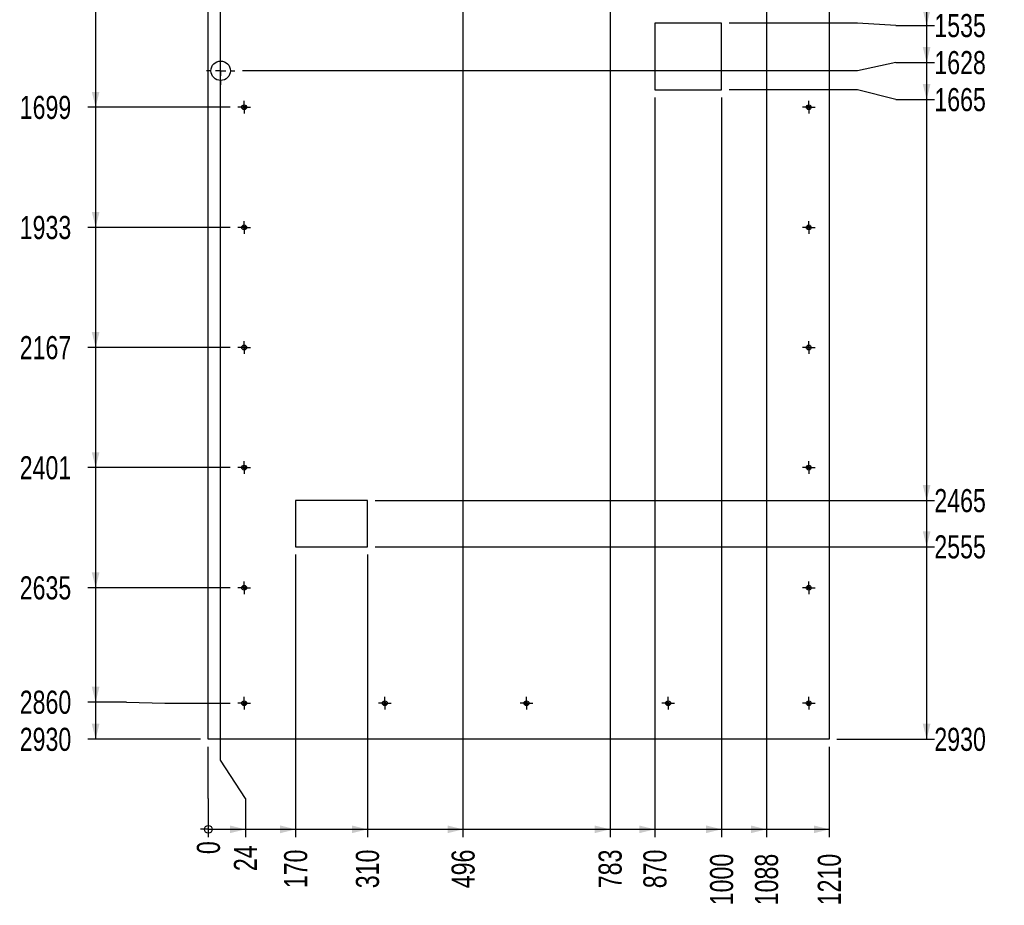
# Model space of a CAD drawing. Header units: millimetres. Extents: x 0 to 841, y 0 to 594.
# Tile 87 of 102: x 411 to 539, y 273 to 388. Entities that reach past the tile are written whole.
import ezdxf

# ---------------------------------------------------------------- set-up
doc = ezdxf.new("R2010")
doc.units = ezdxf.units.MM
doc.linetypes.add('CENTERX2', pattern=[20.32, 12.7, -2.54, 2.54, -2.54])
doc.layers.add('COTES', color=1, linetype='Continuous')
doc.layers.add('TRAIT-MIXTES', color=3, linetype='CENTERX2')
doc.layers.add('TRAIT-FORT', color=4, linetype='Continuous', lineweight=25)
doc.styles.add('SLDTEXTSTYLE0', font='TXT', dxfattribs={"width": 0.75})
doc.dimstyles.new('SLDDIMSTYLE2', dxfattribs={"dimtxt": 3, "dimasz": 0.333333, "dimexe": 0, "dimexo": 0.0625, "dimgap": 0.75, "dimtad": 0, "dimtih": 1, "dimtoh": 1, "dimdec": 0, "dimlfac": 15, "dimrnd": 1e-09, "dimdsep": 46, "dimtxsty": 'SLDTEXTSTYLE0', "dimblk1": 'ORIGIN', "dimblk2": 'ORIGIN', "dimsah": 1, "dimcen": 0.09, "dimadec": 0, "dimazin": 2, "dimtfac": 1, "dimtdec": 0, "dimtofl": 0, "dimtmove": 0, "dimatfit": 3, "dimldrblk": 'ORIGIN', "dimfxl": 1, "dimfrac": 2, "dimtolj": 1, "dimtzin": 12, "dimarcsym": 0})
doc.dimstyles.new('SLDDIMSTYLE3', dxfattribs={"dimtxt": 3, "dimasz": 2, "dimexe": 0, "dimexo": 0.0625, "dimgap": 0.75, "dimtad": 0, "dimtih": 1, "dimtoh": 1, "dimdec": 0, "dimlfac": 15, "dimrnd": 1e-09, "dimzin": 12, "dimdsep": 46, "dimtxsty": 'SLDTEXTSTYLE0', "dimsah": 1, "dimcen": 0.09, "dimadec": 0, "dimazin": 3, "dimtfac": 1, "dimtdec": 0, "dimtofl": 0, "dimtmove": 0, "dimatfit": 3, "dimfxl": 1, "dimfrac": 2, "dimtolj": 1, "dimtzin": 12, "dimarcsym": 0})

# ---------------------------------------------------------------- blocks, each defined once
blk = doc.blocks.new('_D_233')
at = {"layer": 'COTES', "color": 1, "transparency": 16777216}
for p, q in [((420.69, 392.05), (420.69, 376.99)), ((438.17, 376.99), (419.69, 376.99))]:
    blk.add_line(p, q, dxfattribs=at)
blk.add_solid([(420.69, 376.99), (421.19, 378.99), (420.19, 378.99)], dxfattribs=at)
at = {"layer": 'COTES', "color": 1, "transparency": 16777216, "insert": (410.83, 378.47), "char_height": 3, "attachment_point": 1, "style": 'SLDTEXTSTYLE0'}
blk.add_mtext('1699', dxfattribs=at)
blk = doc.blocks.new('_D_234')
at = {"layer": 'COTES', "color": 1, "transparency": 16777216}
for p, q in [((420.69, 376.99), (420.69, 361.39)), ((438.17, 361.39), (419.69, 361.39))]:
    blk.add_line(p, q, dxfattribs=at)
blk.add_solid([(420.69, 361.39), (421.19, 363.39), (420.19, 363.39)], dxfattribs=at)
at = {"layer": 'COTES', "color": 1, "transparency": 16777216, "insert": (410.83, 362.87), "char_height": 3, "attachment_point": 1, "style": 'SLDTEXTSTYLE0'}
blk.add_mtext('1933', dxfattribs=at)
blk = doc.blocks.new('_D_235')
at = {"layer": 'COTES', "color": 1, "transparency": 16777216}
for p, q in [((420.69, 361.39), (420.69, 345.79)), ((438.17, 345.79), (419.69, 345.79))]:
    blk.add_line(p, q, dxfattribs=at)
blk.add_solid([(420.69, 345.79), (421.19, 347.79), (420.19, 347.79)], dxfattribs=at)
at = {"layer": 'COTES', "color": 1, "transparency": 16777216, "insert": (410.83, 347.27), "char_height": 3, "attachment_point": 1, "style": 'SLDTEXTSTYLE0'}
blk.add_mtext('2167', dxfattribs=at)
blk = doc.blocks.new('_D_236')
at = {"layer": 'COTES', "color": 1, "transparency": 16777216}
for p, q in [((420.69, 345.79), (420.69, 330.19)), ((438.17, 330.19), (419.69, 330.19))]:
    blk.add_line(p, q, dxfattribs=at)
blk.add_solid([(420.69, 330.19), (421.19, 332.19), (420.19, 332.19)], dxfattribs=at)
at = {"layer": 'COTES', "color": 1, "transparency": 16777216, "insert": (410.83, 331.67), "char_height": 3, "attachment_point": 1, "style": 'SLDTEXTSTYLE0'}
blk.add_mtext('2401', dxfattribs=at)
blk = doc.blocks.new('_D_237')
at = {"layer": 'COTES', "color": 1, "transparency": 16777216}
for p, q in [((420.69, 330.19), (420.69, 314.59)), ((438.17, 314.59), (419.69, 314.59))]:
    blk.add_line(p, q, dxfattribs=at)
blk.add_solid([(420.69, 314.59), (421.19, 316.59), (420.19, 316.59)], dxfattribs=at)
at = {"layer": 'COTES', "color": 1, "transparency": 16777216, "insert": (410.83, 316.07), "char_height": 3, "attachment_point": 1, "style": 'SLDTEXTSTYLE0'}
blk.add_mtext('2635', dxfattribs=at)
blk = doc.blocks.new('_D_238')
at = {"layer": 'COTES', "color": 1, "transparency": 16777216}
for p, q in [((420.69, 314.59), (420.69, 299.73)), ((424.69, 299.73), (419.69, 299.73)), ((424.69, 299.73), (429.69, 299.59)), ((429.69, 299.59), (438.17, 299.59))]:
    blk.add_line(p, q, dxfattribs=at)
blk.add_solid([(420.69, 299.73), (421.19, 301.73), (420.19, 301.73)], dxfattribs=at)
at = {"layer": 'COTES', "color": 1, "transparency": 16777216, "insert": (410.83, 301.22), "char_height": 3, "attachment_point": 1, "style": 'SLDTEXTSTYLE0'}
blk.add_mtext('2860', dxfattribs=at)
blk = doc.blocks.new('_D_239')
at = {"layer": 'COTES', "color": 1, "transparency": 16777216}
for p, q in [((420.69, 299.73), (420.69, 294.92)), ((434.33, 294.92), (419.69, 294.92))]:
    blk.add_line(p, q, dxfattribs=at)
blk.add_solid([(420.69, 294.92), (421.19, 296.92), (420.19, 296.92)], dxfattribs=at)
at = {"layer": 'COTES', "color": 1, "transparency": 16777216, "insert": (410.83, 296.4), "char_height": 3, "attachment_point": 1, "style": 'SLDTEXTSTYLE0'}
blk.add_mtext('2930', dxfattribs=at)
blk = doc.blocks.new('_D_245')
at = {"layer": 'COTES', "color": 1, "transparency": 16777216}
for p, q in [((528.64, 392.42), (528.64, 387.61)), ((519.64, 387.92), (502.99, 387.92)), ((524.64, 387.61), (519.64, 387.92)), ((524.64, 387.61), (529.64, 387.61))]:
    blk.add_line(p, q, dxfattribs=at)
blk.add_solid([(528.64, 387.61), (529.14, 389.61), (528.14, 389.61)], dxfattribs=at)
at = {"layer": 'COTES', "color": 1, "transparency": 16777216, "insert": (529.64, 389.1), "char_height": 3, "attachment_point": 1, "style": 'SLDTEXTSTYLE0'}
blk.add_mtext('1535', dxfattribs=at)
blk = doc.blocks.new('_D_246')
at = {"layer": 'COTES', "color": 1, "transparency": 16777216}
for p, q in [((528.64, 387.61), (528.64, 382.8)), ((524.64, 382.8), (519.64, 381.73)), ((524.64, 382.8), (529.64, 382.8)), ((519.64, 381.73), (439.76, 381.73))]:
    blk.add_line(p, q, dxfattribs=at)
blk.add_solid([(528.64, 382.8), (529.14, 384.8), (528.14, 384.8)], dxfattribs=at)
at = {"layer": 'COTES', "color": 1, "transparency": 16777216, "insert": (529.64, 384.29), "char_height": 3, "attachment_point": 1, "style": 'SLDTEXTSTYLE0'}
blk.add_mtext('1628', dxfattribs=at)
blk = doc.blocks.new('_D_247')
at = {"layer": 'COTES', "color": 1, "transparency": 16777216}
for p, q in [((528.64, 382.8), (528.64, 377.99)), ((519.64, 379.25), (502.99, 379.25)), ((524.64, 377.99), (519.64, 379.25)), ((524.64, 377.99), (529.64, 377.99))]:
    blk.add_line(p, q, dxfattribs=at)
blk.add_solid([(528.64, 377.99), (529.14, 379.99), (528.14, 379.99)], dxfattribs=at)
at = {"layer": 'COTES', "color": 1, "transparency": 16777216, "insert": (529.64, 379.48), "char_height": 3, "attachment_point": 1, "style": 'SLDTEXTSTYLE0'}
blk.add_mtext('1665', dxfattribs=at)
blk = doc.blocks.new('_D_248')
at = {"layer": 'COTES', "color": 1, "transparency": 16777216}
for p, q in [((528.64, 377.99), (528.64, 325.92)), ((456.99, 325.92), (529.64, 325.92))]:
    blk.add_line(p, q, dxfattribs=at)
blk.add_solid([(528.64, 325.92), (529.14, 327.92), (528.14, 327.92)], dxfattribs=at)
at = {"layer": 'COTES', "color": 1, "transparency": 16777216, "insert": (529.64, 327.4), "char_height": 3, "attachment_point": 1, "style": 'SLDTEXTSTYLE0'}
blk.add_mtext('2465', dxfattribs=at)
blk = doc.blocks.new('_D_249')
at = {"layer": 'COTES', "color": 1, "transparency": 16777216}
for p, q in [((528.64, 325.92), (528.64, 319.92)), ((456.99, 319.92), (529.64, 319.92))]:
    blk.add_line(p, q, dxfattribs=at)
blk.add_solid([(528.64, 319.92), (529.14, 321.92), (528.14, 321.92)], dxfattribs=at)
at = {"layer": 'COTES', "color": 1, "transparency": 16777216, "insert": (529.64, 321.4), "char_height": 3, "attachment_point": 1, "style": 'SLDTEXTSTYLE0'}
blk.add_mtext('2555', dxfattribs=at)
blk = doc.blocks.new('_D_250')
at = {"layer": 'COTES', "color": 1, "transparency": 16777216}
for p, q in [((528.64, 319.92), (528.64, 294.92)), ((516.99, 294.92), (529.64, 294.92))]:
    blk.add_line(p, q, dxfattribs=at)
blk.add_solid([(528.64, 294.92), (529.14, 296.92), (528.14, 296.92)], dxfattribs=at)
at = {"layer": 'COTES', "color": 1, "transparency": 16777216, "insert": (529.64, 296.4), "char_height": 3, "attachment_point": 1, "style": 'SLDTEXTSTYLE0'}
blk.add_mtext('2930', dxfattribs=at)
blk = doc.blocks.new('_ORIGIN')
at = {"color": 0, "linetype": 'ByBlock', "lineweight": -2}
blk.add_line((0, 0), (-1, 0), dxfattribs=at)
blk.add_circle((0, 0), 0.5, dxfattribs=at)
blk = doc.blocks.new('_D_251')
at = {"layer": 'COTES', "color": 1, "transparency": 16777216}
for p, q in [((435.33, 292.21), (435.33, 293.92)), ((435.33, 287.21), (435.33, 292.21)), ((435.33, 287.21), (435.33, 282.21))]:
    blk.add_line(p, q, dxfattribs=at)
blk.add_blockref('_ORIGIN', (435.33, 283.21), dxfattribs=at)
at = {"layer": 'COTES', "color": 1, "transparency": 16777216, "insert": (433.84, 279.99), "char_height": 3, "attachment_point": 1, "rotation": 90, "style": 'SLDTEXTSTYLE0'}
blk.add_mtext('0', dxfattribs=at)
blk = doc.blocks.new('_D_252')
at = {"layer": 'COTES', "color": 1, "transparency": 16777216}
for p, q in [((436.93, 292.21), (436.93, 397.94)), ((440.14, 287.21), (436.93, 292.21)), ((440.14, 287.21), (440.14, 282.21)), ((435.33, 283.21), (440.14, 283.21))]:
    blk.add_line(p, q, dxfattribs=at)
blk.add_solid([(440.14, 283.21), (438.14, 283.71), (438.14, 282.71)], dxfattribs=at)
at = {"layer": 'COTES', "color": 1, "transparency": 16777216, "insert": (438.65, 277.78), "char_height": 3, "attachment_point": 1, "rotation": 90, "style": 'SLDTEXTSTYLE0'}
blk.add_mtext('24', dxfattribs=at)
blk = doc.blocks.new('_D_253')
at = {"layer": 'COTES', "color": 1, "transparency": 16777216}
for p, q in [((446.66, 318.92), (446.66, 282.21)), ((440.14, 283.21), (446.66, 283.21))]:
    blk.add_line(p, q, dxfattribs=at)
blk.add_solid([(446.66, 283.21), (444.66, 283.71), (444.66, 282.71)], dxfattribs=at)
at = {"layer": 'COTES', "color": 1, "transparency": 16777216, "insert": (445.17, 275.56), "char_height": 3, "attachment_point": 1, "rotation": 90, "style": 'SLDTEXTSTYLE0'}
blk.add_mtext('170', dxfattribs=at)
blk = doc.blocks.new('_D_254')
at = {"layer": 'COTES', "color": 1, "transparency": 16777216}
for p, q in [((455.99, 318.92), (455.99, 282.21)), ((446.66, 283.21), (455.99, 283.21))]:
    blk.add_line(p, q, dxfattribs=at)
blk.add_solid([(455.99, 283.21), (453.99, 283.71), (453.99, 282.71)], dxfattribs=at)
at = {"layer": 'COTES', "color": 1, "transparency": 16777216, "insert": (454.5, 275.56), "char_height": 3, "attachment_point": 1, "rotation": 90, "style": 'SLDTEXTSTYLE0'}
blk.add_mtext('310', dxfattribs=at)
blk = doc.blocks.new('_D_255')
at = {"layer": 'COTES', "color": 1, "transparency": 16777216}
for p, q in [((468.4, 451.92), (468.4, 282.21)), ((455.99, 283.21), (468.4, 283.21))]:
    blk.add_line(p, q, dxfattribs=at)
blk.add_solid([(468.4, 283.21), (466.4, 283.71), (466.4, 282.71)], dxfattribs=at)
at = {"layer": 'COTES', "color": 1, "transparency": 16777216, "insert": (466.92, 275.56), "char_height": 3, "attachment_point": 1, "rotation": 90, "style": 'SLDTEXTSTYLE0'}
blk.add_mtext('496', dxfattribs=at)
blk = doc.blocks.new('_D_256')
at = {"layer": 'COTES', "color": 1, "transparency": 16777216}
for p, q in [((487.51, 451.92), (487.51, 282.21)), ((468.4, 283.21), (487.51, 283.21))]:
    blk.add_line(p, q, dxfattribs=at)
blk.add_solid([(487.51, 283.21), (485.51, 283.71), (485.51, 282.71)], dxfattribs=at)
at = {"layer": 'COTES', "color": 1, "transparency": 16777216, "insert": (486.02, 275.56), "char_height": 3, "attachment_point": 1, "rotation": 90, "style": 'SLDTEXTSTYLE0'}
blk.add_mtext('783', dxfattribs=at)
blk = doc.blocks.new('_D_257')
at = {"layer": 'COTES', "color": 1, "transparency": 16777216}
for p, q in [((493.32, 378.25), (493.32, 282.21)), ((487.51, 283.21), (493.32, 283.21))]:
    blk.add_line(p, q, dxfattribs=at)
blk.add_solid([(493.32, 283.21), (491.32, 283.71), (491.32, 282.71)], dxfattribs=at)
at = {"layer": 'COTES', "color": 1, "transparency": 16777216, "insert": (491.84, 275.56), "char_height": 3, "attachment_point": 1, "rotation": 90, "style": 'SLDTEXTSTYLE0'}
blk.add_mtext('870', dxfattribs=at)
blk = doc.blocks.new('_D_258')
at = {"layer": 'COTES', "color": 1, "transparency": 16777216}
for p, q in [((501.99, 378.25), (501.99, 282.21)), ((493.32, 283.21), (501.99, 283.21))]:
    blk.add_line(p, q, dxfattribs=at)
blk.add_solid([(501.99, 283.21), (499.99, 283.71), (499.99, 282.71)], dxfattribs=at)
at = {"layer": 'COTES', "color": 1, "transparency": 16777216, "insert": (500.5, 273.34), "char_height": 3, "attachment_point": 1, "rotation": 90, "style": 'SLDTEXTSTYLE0'}
blk.add_mtext('1000', dxfattribs=at)
blk = doc.blocks.new('_D_259')
at = {"layer": 'COTES', "color": 1, "transparency": 16777216}
for p, q in [((507.83, 451.92), (507.83, 282.21)), ((501.99, 283.21), (507.83, 283.21))]:
    blk.add_line(p, q, dxfattribs=at)
blk.add_solid([(507.83, 283.21), (505.83, 283.71), (505.83, 282.71)], dxfattribs=at)
at = {"layer": 'COTES', "color": 1, "transparency": 16777216, "insert": (506.34, 273.34), "char_height": 3, "attachment_point": 1, "rotation": 90, "style": 'SLDTEXTSTYLE0'}
blk.add_mtext('1088', dxfattribs=at)
blk = doc.blocks.new('_D_260')
at = {"layer": 'COTES', "color": 1, "transparency": 16777216}
for p, q in [((515.99, 293.92), (515.99, 282.21)), ((507.83, 283.21), (515.99, 283.21))]:
    blk.add_line(p, q, dxfattribs=at)
blk.add_solid([(515.99, 283.21), (513.99, 283.71), (513.99, 282.71)], dxfattribs=at)
at = {"layer": 'COTES', "color": 1, "transparency": 16777216, "insert": (514.5, 273.34), "char_height": 3, "attachment_point": 1, "rotation": 90, "style": 'SLDTEXTSTYLE0'}
blk.add_mtext('1210', dxfattribs=at)
blk = doc.blocks.new('SW_CENTERMARKSYMBOL_134')
at = {"layer": 'TRAIT-MIXTES', "color": 0}
for p, q in [((-0.67, 0), (-0.82, 0)), ((0, 0), (-0.67, 0)), ((0, 0.67), (0, 0.82)), ((0, 0), (0, 0.67)), ((0, 0), (0, -0.67)), ((0, 0), (0.67, 0)), ((0.67, 0), (0.82, 0)), ((0, -0.67), (0, -0.82))]:
    blk.add_line(p, q, dxfattribs=at)
blk = doc.blocks.new('SW_CENTERMARKSYMBOL_135')
at = {"layer": 'TRAIT-MIXTES', "color": 0}
for p, q in [((-0.67, 0), (-0.82, 0)), ((0, 0), (-0.67, 0)), ((0, 0.67), (0, 0.82)), ((0, 0), (0, 0.67)), ((0, 0), (0, -0.67)), ((0, 0), (0.67, 0)), ((0.67, 0), (0.82, 0)), ((0, -0.67), (0, -0.82))]:
    blk.add_line(p, q, dxfattribs=at)
blk = doc.blocks.new('SW_CENTERMARKSYMBOL_136')
at = {"layer": 'TRAIT-MIXTES', "color": 0}
for p, q in [((-0.67, 0), (-0.82, 0)), ((0, 0), (-0.67, 0)), ((0, 0.67), (0, 0.82)), ((0, 0), (0, 0.67)), ((0, 0), (0, -0.67)), ((0, 0), (0.67, 0)), ((0.67, 0), (0.82, 0)), ((0, -0.67), (0, -0.82))]:
    blk.add_line(p, q, dxfattribs=at)
blk = doc.blocks.new('SW_CENTERMARKSYMBOL_137')
at = {"layer": 'TRAIT-MIXTES', "color": 0}
for p, q in [((-0.67, 0), (-0.82, 0)), ((0, 0), (-0.67, 0)), ((0, 0.67), (0, 0.82)), ((0, 0), (0, 0.67)), ((0, 0), (0, -0.67)), ((0, 0), (0.67, 0)), ((0.67, 0), (0.82, 0)), ((0, -0.67), (0, -0.82))]:
    blk.add_line(p, q, dxfattribs=at)
blk = doc.blocks.new('SW_CENTERMARKSYMBOL_138')
at = {"layer": 'TRAIT-MIXTES', "color": 0}
for p, q in [((-0.67, 0), (-0.82, 0)), ((0, 0), (-0.67, 0)), ((0, 0.67), (0, 0.82)), ((0, 0), (0, 0.67)), ((0, 0), (0, -0.67)), ((0, 0), (0.67, 0)), ((0.67, 0), (0.82, 0)), ((0, -0.67), (0, -0.82))]:
    blk.add_line(p, q, dxfattribs=at)
blk = doc.blocks.new('SW_CENTERMARKSYMBOL_139')
at = {"layer": 'TRAIT-MIXTES', "color": 0}
for p, q in [((-0.67, 0), (-0.82, 0)), ((0, 0), (-0.67, 0)), ((0, 0.67), (0, 0.82)), ((0, 0), (0, 0.67)), ((0, 0), (0, -0.67)), ((0, 0), (0.67, 0)), ((0.67, 0), (0.82, 0)), ((0, -0.67), (0, -0.82))]:
    blk.add_line(p, q, dxfattribs=at)
blk = doc.blocks.new('SW_CENTERMARKSYMBOL_140')
at = {"layer": 'TRAIT-MIXTES', "color": 0}
for p, q in [((-0.67, 0), (-0.82, 0)), ((0, 0), (-0.67, 0)), ((0, 0.67), (0, 0.82)), ((0, 0), (0, 0.67)), ((0, 0), (0, -0.67)), ((0, 0), (0.67, 0)), ((0.67, 0), (0.82, 0)), ((0, -0.67), (0, -0.82))]:
    blk.add_line(p, q, dxfattribs=at)
blk = doc.blocks.new('SW_CENTERMARKSYMBOL_141')
at = {"layer": 'TRAIT-MIXTES', "color": 0}
for p, q in [((-0.67, 0), (-0.82, 0)), ((0, 0), (-0.67, 0)), ((0, 0.67), (0, 0.82)), ((0, 0), (0, 0.67)), ((0, 0), (0, -0.67)), ((0, 0), (0.67, 0)), ((0.67, 0), (0.82, 0)), ((0, -0.67), (0, -0.82))]:
    blk.add_line(p, q, dxfattribs=at)
blk = doc.blocks.new('SW_CENTERMARKSYMBOL_142')
at = {"layer": 'TRAIT-MIXTES', "color": 0}
for p, q in [((-0.67, 0), (-0.82, 0)), ((0, 0), (-0.67, 0)), ((0, 0.67), (0, 0.82)), ((0, 0), (0, 0.67)), ((0, 0), (0, -0.67)), ((0, 0), (0.67, 0)), ((0.67, 0), (0.82, 0)), ((0, -0.67), (0, -0.82))]:
    blk.add_line(p, q, dxfattribs=at)
blk = doc.blocks.new('SW_CENTERMARKSYMBOL_143')
at = {"layer": 'TRAIT-MIXTES', "color": 0}
for p, q in [((-0.67, 0), (-0.82, 0)), ((0, 0), (-0.67, 0)), ((0, 0.67), (0, 0.82)), ((0, 0), (0, 0.67)), ((0, 0), (0, -0.67)), ((0, 0), (0.67, 0)), ((0.67, 0), (0.82, 0)), ((0, -0.67), (0, -0.82))]:
    blk.add_line(p, q, dxfattribs=at)
blk = doc.blocks.new('SW_CENTERMARKSYMBOL_154')
at = {"layer": 'TRAIT-MIXTES', "color": 0}
for p, q in [((-0.67, 0), (-0.82, 0)), ((0, 0), (-0.67, 0)), ((0, 0.67), (0, 0.82)), ((0, 0), (0, 0.67)), ((0, 0), (0, -0.67)), ((0, 0), (0.67, 0)), ((0.67, 0), (0.82, 0)), ((0, -0.67), (0, -0.82))]:
    blk.add_line(p, q, dxfattribs=at)
blk = doc.blocks.new('SW_CENTERMARKSYMBOL_155')
at = {"layer": 'TRAIT-MIXTES', "color": 0}
for p, q in [((-0.67, 0), (-0.82, 0)), ((0, 0), (-0.67, 0)), ((0, 0.67), (0, 0.82)), ((0, 0), (0, 0.67)), ((0, 0), (0, -0.67)), ((0, 0), (0.67, 0)), ((0.67, 0), (0.82, 0)), ((0, -0.67), (0, -0.82))]:
    blk.add_line(p, q, dxfattribs=at)
blk = doc.blocks.new('SW_CENTERMARKSYMBOL_156')
at = {"layer": 'TRAIT-MIXTES', "color": 0}
for p, q in [((-0.67, 0), (-0.82, 0)), ((0, 0), (-0.67, 0)), ((0, 0.67), (0, 0.82)), ((0, 0), (0, 0.67)), ((0, 0), (0, -0.67)), ((0, 0), (0.67, 0)), ((0.67, 0), (0.82, 0)), ((0, -0.67), (0, -0.82))]:
    blk.add_line(p, q, dxfattribs=at)
blk = doc.blocks.new('SW_CENTERMARKSYMBOL_157')
at = {"layer": 'TRAIT-MIXTES', "color": 0}
for p, q in [((-0.67, 0), (-0.82, 0)), ((0, 0), (-0.67, 0)), ((0, 0.67), (0, 0.82)), ((0, 0), (0, 0.67)), ((0, 0), (0, -0.67)), ((0, 0), (0.67, 0)), ((0.67, 0), (0.82, 0)), ((0, -0.67), (0, -0.82))]:
    blk.add_line(p, q, dxfattribs=at)
blk = doc.blocks.new('SW_CENTERMARKSYMBOL_158')
at = {"layer": 'TRAIT-MIXTES', "color": 0}
for p, q in [((-0.67, 0), (-0.82, 0)), ((0, 0), (-0.67, 0)), ((0, 0.67), (0, 0.82)), ((0, 0), (0, 0.67)), ((0, 0), (0, -0.67)), ((0, 0), (0.67, 0)), ((0.67, 0), (0.82, 0)), ((0, -0.67), (0, -0.82))]:
    blk.add_line(p, q, dxfattribs=at)
blk = doc.blocks.new('SW_CENTERMARKSYMBOL_179')
at = {"layer": 'TRAIT-MIXTES', "color": 0}
for p, q in [((0, 1.33), (0, 1.83)), ((-1.33, 0), (-1.83, 0)), ((0, 0), (-0.67, 0)), ((0, 0), (0, 0.67)), ((0, 0), (0, -0.67)), ((0, 0), (0.67, 0)), ((1.33, 0), (1.83, 0)), ((0, -1.33), (0, -1.83))]:
    blk.add_line(p, q, dxfattribs=at)

msp = doc.modelspace()

# ---------------------------------------------------------------- linework, layer by layer
at = {"layer": 'TRAIT-FORT', "color": 4, "linetype": 'Continuous', "lineweight": 25}
for p, q in [((435.3252, 294.91898), (435.3252, 490.25232)), ((515.99054, 490.25232), (515.99054, 294.91898)), ((501.99054, 387.91898), (493.32387, 387.91898)), ((493.32387, 387.91898), (493.32387, 379.25232)), ((501.99054, 379.25232), (501.99054, 387.91898)), ((493.32387, 379.25232), (501.99054, 379.25232)), ((455.99054, 325.91898), (446.6572, 325.91898)), ((446.6572, 325.91898), (446.6572, 319.91898)), ((455.99054, 319.91898), (455.99054, 325.91898)), ((446.6572, 319.91898), (455.99054, 319.91898)), ((515.99054, 294.91898), (435.3252, 294.91898))]:
    msp.add_line(p, q, dxfattribs=at)
for centre, radius in [((436.93109, 381.7288), 1.26667), ((439.99054, 376.98565), 0.31333), ((439.99054, 376.98565), 0.15), ((513.32387, 376.98565), 0.31333), ((513.32387, 376.98565), 0.15), ((439.99054, 361.38565), 0.31333), ((439.99054, 361.38565), 0.15), ((513.32387, 361.38565), 0.31333), ((513.32387, 361.38565), 0.15), ((439.99054, 345.78565), 0.31333), ((439.99054, 345.78565), 0.15), ((513.32387, 345.78565), 0.31333), ((513.32387, 345.78565), 0.15), ((439.99054, 330.18565), 0.31333), ((439.99054, 330.18565), 0.15), ((513.32387, 330.18565), 0.31333), ((513.32387, 330.18565), 0.15), ((439.99054, 314.58565), 0.31333), ((439.99054, 314.58565), 0.15), ((513.32387, 314.58565), 0.31333), ((513.32387, 314.58565), 0.15), ((439.99054, 299.58565), 0.31333), ((439.99054, 299.58565), 0.15), ((458.2572, 299.58565), 0.31333), ((458.2572, 299.58565), 0.15), ((476.6572, 299.58565), 0.31333), ((476.6572, 299.58565), 0.15), ((495.0572, 299.58565), 0.31333), ((495.0572, 299.58565), 0.15), ((513.32387, 299.58565), 0.31333), ((513.32387, 299.58565), 0.15)]:
    msp.add_circle(centre, radius, dxfattribs=at)

# ---------------------------------------------------------------- block references
at = {"layer": 'TRAIT-MIXTES', "color": 3}
for name, p in [('SW_CENTERMARKSYMBOL_179', (436.93109, 381.7288)), ('SW_CENTERMARKSYMBOL_143', (439.99054, 376.98565)), ('SW_CENTERMARKSYMBOL_142', (513.32387, 376.98565)), ('SW_CENTERMARKSYMBOL_141', (439.99054, 361.38565)), ('SW_CENTERMARKSYMBOL_140', (513.32387, 361.38565)), ('SW_CENTERMARKSYMBOL_139', (439.99054, 345.78565)), ('SW_CENTERMARKSYMBOL_138', (513.32387, 345.78565)), ('SW_CENTERMARKSYMBOL_137', (439.99054, 330.18565)), ('SW_CENTERMARKSYMBOL_136', (513.32387, 330.18565)), ('SW_CENTERMARKSYMBOL_135', (439.99054, 314.58565)), ('SW_CENTERMARKSYMBOL_134', (513.32387, 314.58565)), ('SW_CENTERMARKSYMBOL_158', (439.99054, 299.58565)), ('SW_CENTERMARKSYMBOL_157', (458.2572, 299.58565)), ('SW_CENTERMARKSYMBOL_156', (476.6572, 299.58565)), ('SW_CENTERMARKSYMBOL_155', (495.0572, 299.58565)), ('SW_CENTERMARKSYMBOL_154', (513.32387, 299.58565))]:
    msp.add_blockref(name, p, dxfattribs=at)

# ---------------------------------------------------------------- dimensions: what is measured, and where the dimension line sits
at = {"layer": 'COTES', "color": 1}
for feature_location, offset, dtype, origin, dimstyle, picture, middle in [((439.17387, 376.98565), (-19.48212, 0), 0, (435.3252, 490.25232), 'SLDDIMSTYLE3', '_D_233', (415.25842, 376.98565)), ((439.17387, 361.38565), (-19.48212, 0), 0, (435.3252, 490.25232), 'SLDDIMSTYLE3', '_D_234', (415.25842, 361.38565)), ((439.17387, 345.78565), (-19.48212, 0), 0, (435.3252, 490.25232), 'SLDDIMSTYLE3', '_D_235', (415.25842, 345.78565)), ((439.17387, 330.18565), (-19.48212, 0), 0, (435.3252, 490.25232), 'SLDDIMSTYLE3', '_D_236', (415.25842, 330.18565)), ((439.17387, 314.58565), (-19.48212, 0), 0, (435.3252, 490.25232), 'SLDDIMSTYLE3', '_D_237', (415.25842, 314.58565)), ((439.17387, 299.58565), (-19.48212, 0.14346), 0, (435.3252, 490.25232), 'SLDDIMSTYLE3', '_D_238', (415.25842, 299.72911)), ((435.3252, 294.91898), (-15.63345, 0), 0, (435.3252, 490.25232), 'SLDDIMSTYLE3', '_D_239', (415.25842, 294.91898)), ((438.76443, 381.7288), (90.87912, 1.07126), 0, (515.99054, 490.25232), 'SLDDIMSTYLE3', '_D_246', (534.07688, 382.80006)), ((455.99054, 325.91898), (73.65301, 0), 0, (515.99054, 490.25232), 'SLDDIMSTYLE3', '_D_248', (534.07688, 325.91898)), ((455.99054, 319.91898), (73.65301, 0), 0, (515.99054, 490.25232), 'SLDDIMSTYLE3', '_D_249', (534.07688, 319.91898)), ((501.99054, 387.91898), (27.65301, -0.3088), 0, (515.99054, 490.25232), 'SLDDIMSTYLE3', '_D_245', (534.07688, 387.61018)), ((501.99054, 379.25232), (27.65301, -1.26238), 0, (515.99054, 490.25232), 'SLDDIMSTYLE3', '_D_247', (534.07688, 377.98993)), ((515.99054, 294.91898), (13.65301, 0), 0, (515.99054, 490.25232), 'SLDDIMSTYLE3', '_D_250', (534.07688, 294.91898)), ((468.40144, 452.91976), (0, -170.71073), 1, (435.3252, 294.91898), 'SLDDIMSTYLE3', '_D_255', (468.40144, 278.88403)), ((487.50928, 452.91976), (0, -170.71073), 1, (435.3252, 294.91898), 'SLDDIMSTYLE3', '_D_256', (487.50928, 278.88403)), ((507.82938, 452.91976), (0, -170.71073), 1, (435.3252, 294.91898), 'SLDDIMSTYLE3', '_D_259', (507.82938, 277.77569)), ((436.93109, 398.94484), (3.20423, -116.73581), 1, (435.3252, 294.91898), 'SLDDIMSTYLE3', '_D_252', (440.13533, 279.99236)), ((493.32387, 379.25232), (0, -97.04329), 1, (435.3252, 294.91898), 'SLDDIMSTYLE3', '_D_257', (493.32387, 278.88403)), ((501.99054, 379.25232), (0, -97.04329), 1, (435.3252, 294.91898), 'SLDDIMSTYLE3', '_D_258', (501.99054, 277.77569)), ((446.6572, 319.91898), (0, -37.70995), 1, (435.3252, 294.91898), 'SLDDIMSTYLE3', '_D_253', (446.6572, 278.88403)), ((455.99054, 319.91898), (0, -37.70995), 1, (435.3252, 294.91898), 'SLDDIMSTYLE3', '_D_254', (455.99054, 278.88403)), ((435.3252022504, 294.9189818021), (0, -12.7099542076), 1, (435.3252022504, 294.9189818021), 'SLDDIMSTYLE2', '_D_251', (435.3252022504, 281.1006942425)), ((515.99054, 294.91898), (0, -12.70995), 1, (435.3252, 294.91898), 'SLDDIMSTYLE3', '_D_260', (515.99054, 277.77569))]:
    dim = msp.add_ordinate_dim(feature_location=feature_location, offset=offset, dtype=dtype, origin=origin, dimstyle=dimstyle, dxfattribs=at)
    dim.commit()
    dim.dimension.update_dxf_attribs({"geometry": picture, "text_midpoint": middle})

doc.saveas('drawing.dxf')
